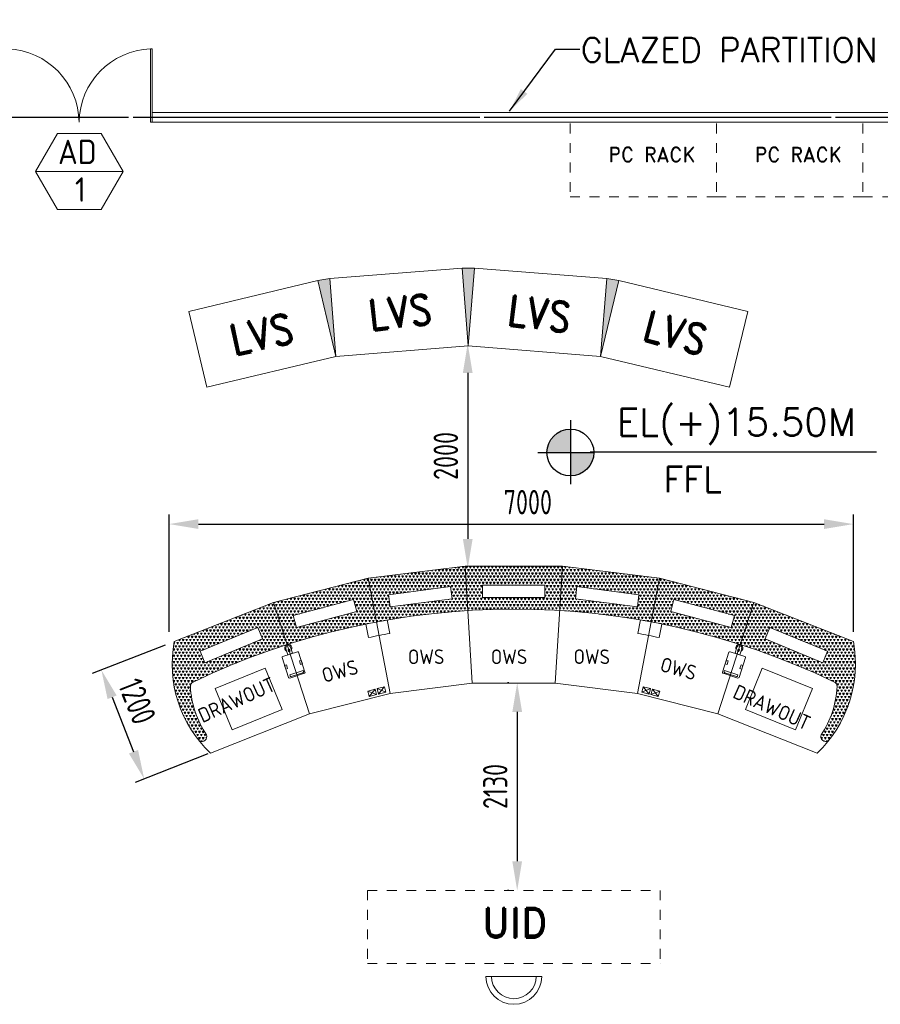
# Model space of a CAD drawing. Extents: x -287416 to 4934791, y -504132 to 1826789.
# Tile 189 of 256: x 535150 to 543970, y 191744 to 201839. Entities that reach past the tile are written whole.
import ezdxf
from ezdxf.enums import TextEntityAlignment as Align

# ---------------------------------------------------------------- set-up
doc = ezdxf.new("R2010")
doc.units = 0
doc.header["$LTSCALE"] = 800
doc.header["$MEASUREMENT"] = 0
for name, pattern in [('CENTER', [2, 1.25, -0.25, 0.25, -0.25]), ('CENTER2', [1.125, 0.75, -0.125, 0.125, -0.125]), ('CONTINOUS', [0]), ('HIDDEN', [0.375, 0.25, -0.125]), ('HIDDENS', [0.25, 0.125, -0.125])]:
    doc.linetypes.add(name, pattern=pattern)
doc.layers.get('0').update_dxf_attribs({"linetype": 'CONTINUOUS'})
doc.layers.get('DEFPOINTS').update_dxf_attribs({"linetype": 'CONTINUOUS'})
for name, color, linetype, lineweight in [('2CON', 1, 'CONTINUOUS', 13), ('A-CUT OUT', 3, 'CONTINUOUS', 30), ('A-WIN TAG', 3, 'CONTINUOUS', 13), ('ALUMINIUM PART', 4, 'CONTINOUS', 13), ('AM_8', 1, 'CONTINUOUS', 5), ('DIM', 4, 'CONTINUOUS', 15), ('DOOR', 235, 'CONTINUOUS', 13), ('LEADER', 4, 'CONTINUOUS', 15), ('LVSOWS', 6, 'CONTINUOUS', 9), ('pnl', 251, 'HIDDENS', 9), ('T', 3, 'CONTINUOUS', 15)]:
    doc.layers.add(name, color=color, linetype=linetype, lineweight=lineweight)
doc.layers.add('GRID', color=8, linetype='CENTER')
doc.layers.add('pnltxt', color=4, linetype='CONTINUOUS')
doc.styles.add('ROAMNS', font='ROMANS.shx')
doc.styles.add('ROMAND', font='romand')
doc.styles.add('ROMANS', font='ISO9.shx', dxfattribs={"width": 0.8})
doc.styles.add('SIMPLEX-25', font='simplex.shx')
doc.styles.get("Standard").update_dxf_attribs({"font": 'ISO9'})
doc.dimstyles.new('barka INTERNAL DIM', dxfattribs={"dimscale": 100, "dimtxt": 3, "dimasz": 1.199999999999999, "dimexe": 2.5, "dimexo": 1.5, "dimgap": 0.8, "dimtad": 1, "dimdsep": 46, "dimtxsty": 'ROMANS', "dimblk": 'DDOT1', "dimcen": 0, "dimclrd": 256, "dimclre": 256, "dimclrt": 2, "dimadec": 0, "dimazin": 2, "dimtp": 0.1, "dimtm": 0.1, "dimtfac": 0.71, "dimtmove": 2, "dimatfit": 3, "dimlwd": -1, "dimlwe": -1, "dimarcsym": 0})
doc.dimstyles.new('GS', dxfattribs={"dimscale": 100, "dimtxt": 2.5, "dimasz": 3, "dimexe": 1, "dimexo": 1, "dimgap": 1, "dimtad": 1, "dimdec": 0, "dimzin": 0, "dimdsep": 46, "dimtxsty": 'ROMANS', "dimcen": 0.09, "dimclrd": 4, "dimclre": 8, "dimclrt": 3, "dimadec": 0, "dimazin": 0, "dimtfac": 1, "dimtdec": 0, "dimtofl": 0, "dimtmove": 0, "dimatfit": 3, "dimfxl": 1, "dimtolj": 1, "dimtzin": 0, "dimarcsym": 0})
doc.dimstyles.get("Standard").update_dxf_attribs({"dimtxt": 0.18, "dimasz": 0.18, "dimexe": 0.18, "dimexo": 0.0625, "dimgap": 0.09, "dimtad": 0, "dimtih": 1, "dimtoh": 1, "dimdec": 4, "dimzin": 0, "dimdsep": 46, "dimtxsty": 'Standard', "dimcen": 0.09, "dimadec": 0, "dimazin": 0, "dimtfac": 1, "dimtdec": 4, "dimtofl": 0, "dimtmove": 0, "dimatfit": 3, "dimfxl": 1, "dimtolj": 1, "dimtzin": 0, "dimarcsym": 0})
pattern_1 = [(59.99999999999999, (533561.7290931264, 219177.1047461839), (-18.74999996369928, 32.47595262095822), [18.75, -18.75]), (120, (533561.7290931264, 219177.1047461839), (-37.49999996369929, 2.09582324e-08), [18.74999999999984, -18.74999999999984]), (0, (533552.3540931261, 219193.342722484), (18.75, 32.4759526), [18.75, -18.75])]

# ---------------------------------------------------------------- blocks, each defined once
blk = doc.blocks.new('A$C291670A8')
for p, q in [((-500, 0), (500, 0)), ((-500, 0), (-425, -1200)), ((500, 0), (425, -1200)), ((-425, -1200), (425, -1200))]:
    blk.add_line(p, q)
blk = doc.blocks.new('A$C166273C7')
at = {"layer": 'AM_8'}
for points in [[(100.6453793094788, -76.63372377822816), (-51.09066684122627, -119.5180554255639, 0.4142135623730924), (-57.99400961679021, -131.8608208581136), (-0.0186365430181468, -336.9929412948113, 0.4142135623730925), (12.32412888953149, -343.8962840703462), (164.0601750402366, -301.0119524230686, 0.4142135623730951), (170.9635178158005, -288.6691869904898), (112.9881447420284, -83.5370665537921, 0.4142135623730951)], [(28.51773200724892, -328.92786299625), (149.4040092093, -294.7624333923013, 0.4142135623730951), (156.307351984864, -282.4196679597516), (153.4042268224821, -272.1476474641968), (13.27184141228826, -311.7524997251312), (16.17496657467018, -322.0245202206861, 0.4142135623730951)]]:
    blk.add_lwpolyline(points, format="xyb", close=True, dxfattribs=at)
blk.add_lwpolyline([(33.51484912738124, -28.96049908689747), (50.95738277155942, -90.6767714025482), (0.4655785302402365, -104.9469948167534), (-16.97695511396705, -43.23072250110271), (-15.4971697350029, -42.81249882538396)], dxfattribs=at)
for points in [[(5.49409339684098, -52.87205719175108), (10.21089829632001, -51.53897233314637), (15.54029967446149, -70.3957963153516), (10.82349477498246, -71.72888117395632)], [(20.89452297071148, -48.51951772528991), (16.17771807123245, -49.85260258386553), (21.50711944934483, -68.70942656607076), (26.22392434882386, -67.37634170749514)], [(146.9588466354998, -203.734345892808), (128.2668578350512, -209.0171608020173), (117.3954078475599, -170.5511109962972), (136.0873966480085, -165.268296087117)], [(-24.02330772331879, -252.0581001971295), (-5.331318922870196, -246.7752852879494), (-16.20276891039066, -208.3092354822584), (-34.89475771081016, -213.5920503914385)]]:
    blk.add_lwpolyline(points, close=True, dxfattribs=at)
for radius, start, end in [(37.00000000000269, 329.2748023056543, 238.909500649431), (25.46593749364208, 15.78159446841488, 195.7815944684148)]:
    blk.add_arc((9.008839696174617, -35.88649895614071), radius, start, end, dxfattribs=at)
blk = doc.blocks.new('*D112')
at = {"layer": 'DEFPOINTS', "color": 0, "transparency": 16777216}
for p in [(536733.3729012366, 195464.4567538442), (537172.3559390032, 194347.633628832), (536425.9073000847, 194054.2314922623)]:
    blk.add_point(p, dxfattribs=at)
at = {"layer": 'DIM', "color": 8, "lineweight": -2, "transparency": 16777216}
for p, q in [((536640.3043074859, 195427.8748340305), (535893.8556685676, 195134.4726974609)), ((537079.2873452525, 194311.0517090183), (536332.838706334, 194017.6495724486))]:
    blk.add_line(p, q, dxfattribs=at)
at = {"layer": 'DIM', "color": 4, "lineweight": -2, "transparency": 16777216}
blk.add_line((536096.6700217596, 194891.8488360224), (536316.1615406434, 194333.4372735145), dxfattribs=at)
at = {"layer": 'DIM', "color": 4, "transparency": 16777216}
for points in [[(536143.2043186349, 194910.1397959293), (536050.1357248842, 194873.5578761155), (535986.9242623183, 195171.0546172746)], [(536362.6958375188, 194351.7282334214), (536269.6272437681, 194315.1463136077), (536425.9073000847, 194054.2314922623)]]:
    blk.add_solid(points, dxfattribs=at)
at = {"layer": 'DIM', "color": 3, "transparency": 16777216, "insert": (536354.5561025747, 194850.8150440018), "char_height": 250, "attachment_point": 5, "rotation": 291.4580062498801, "style": 'ROMANS'}
blk.add_mtext('\\A1;1200', dxfattribs=at)
blk = doc.blocks.new('*D71')
at = {"layer": 'DEFPOINTS', "color": 0, "transparency": 16777216}
for p in [(539741.497099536, 198517.4567538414), (539741.497099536, 196215.4567538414), (539754.4970995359, 196215.4567538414)]:
    blk.add_point(p, dxfattribs=at)
at = {"layer": 'DIM', "color": 4, "lineweight": -2, "transparency": 16777216}
blk.add_line((539741.497099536, 198217.4567538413), (539741.497099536, 196515.4567538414), dxfattribs=at)
at = {"layer": 'DIM', "color": 8, "lineweight": -2, "transparency": 16777216}
blk.add_line((539654.4970995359, 196215.4567538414), (539641.4970995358, 196215.4567538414), dxfattribs=at)
at = {"layer": 'DIM', "color": 4, "transparency": 16777216}
for points in [[(539691.4970995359, 198217.4567538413), (539791.4970995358, 198217.4567538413), (539741.497099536, 198517.4567538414)], [(539691.4970995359, 196515.4567538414), (539791.4970995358, 196515.4567538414), (539741.497099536, 196215.4567538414)]]:
    blk.add_solid(points, dxfattribs=at)
at = {"layer": 'DIM', "color": 3, "transparency": 16777216, "insert": (539516.4970995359, 197366.4567538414), "char_height": 250, "attachment_point": 5, "rotation": 90, "style": 'ROMANS'}
blk.add_mtext('\\A1;2000', dxfattribs=at)
blk = doc.blocks.new('*D72')
at = {"layer": 'DEFPOINTS', "color": 0, "transparency": 16777216}
for p in [(543693.4970995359, 196667.5085099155), (536681.4970995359, 195464.4567538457), (543693.4970995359, 195464.4567538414)]:
    blk.add_point(p, dxfattribs=at)
at = {"layer": 'DIM', "color": 8, "lineweight": -2, "transparency": 16777216}
for p, q in [((536681.4970995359, 195564.4567538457), (536681.4970995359, 196767.5085099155)), ((543693.4970995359, 195564.4567538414), (543693.4970995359, 196767.5085099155))]:
    blk.add_line(p, q, dxfattribs=at)
at = {"layer": 'DIM', "color": 4, "lineweight": -2, "transparency": 16777216}
blk.add_line((536981.4970995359, 196667.5085099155), (543393.4970995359, 196667.5085099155), dxfattribs=at)
at = {"layer": 'DIM', "color": 4, "transparency": 16777216}
for points in [[(536981.4970995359, 196717.5085099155), (536981.4970995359, 196617.5085099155), (536681.4970995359, 196667.5085099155)], [(543393.4970995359, 196717.5085099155), (543393.4970995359, 196617.5085099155), (543693.4970995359, 196667.5085099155)]]:
    blk.add_solid(points, dxfattribs=at)
at = {"layer": 'DIM', "color": 3, "transparency": 16777216, "insert": (540357.4970995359, 196892.5085099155), "char_height": 250, "attachment_point": 5, "style": 'ROMANS'}
blk.add_mtext('\\A1;7000', dxfattribs=at)
blk = doc.blocks.new('*D88')
at = {"layer": 'DEFPOINTS', "color": 0, "transparency": 16777216}
for p in [(540263.5248991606, 195041.197586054), (540248.5248991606, 192911.197586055), (540263.5248991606, 192911.197586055)]:
    blk.add_point(p, dxfattribs=at)
at = {"layer": 'DIM', "color": 8, "lineweight": -2, "transparency": 16777216}
for p, q in [((540163.5248991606, 195041.197586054), (540148.5248991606, 195041.197586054)), ((540163.5248991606, 192911.197586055), (540148.5248991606, 192911.197586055))]:
    blk.add_line(p, q, dxfattribs=at)
at = {"layer": 'DIM', "color": 4, "lineweight": -2, "transparency": 16777216}
blk.add_line((540248.5248991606, 194741.197586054), (540248.5248991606, 193211.197586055), dxfattribs=at)
at = {"layer": 'DIM', "color": 4, "transparency": 16777216}
for points in [[(540198.5248991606, 194741.197586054), (540298.5248991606, 194741.197586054), (540248.5248991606, 195041.197586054)], [(540198.5248991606, 193211.197586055), (540298.5248991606, 193211.197586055), (540248.5248991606, 192911.197586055)]]:
    blk.add_solid(points, dxfattribs=at)
at = {"layer": 'DIM', "color": 3, "transparency": 16777216, "insert": (540023.5248991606, 193977.6975860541), "char_height": 250, "attachment_point": 5, "rotation": 90, "style": 'ROMANS'}
blk.add_mtext('\\A1;2130', dxfattribs=at)
blk = doc.blocks.new('door- 2.5x2.1')
at = {"layer": 'DOOR'}
for points in [[(382878.7975904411, 588915.7366507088), (382878.7975909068, 589646.9866504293), (382860.5163409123, 589646.9866504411), (382860.5163404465, 588915.7366507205)], [(384304.7350908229, 588915.7366507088), (384304.7350903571, 589646.9866504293), (384323.0163403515, 589646.9866504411), (384323.0163408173, 588915.7366507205)]]:
    blk.add_lwpolyline(points, close=True, dxfattribs=at)
for centre, start, end in [((382850.2083579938, 589656.8084181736), 272.2092738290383, 359.2411746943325), ((384333.3243232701, 589656.8084181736), 180.7588253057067, 267.7907261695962)]:
    blk.add_arc(centre, 741.6230233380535, start, end, dxfattribs=at)
blk = doc.blocks.new('PL-FFL2')
at = {"layer": 'A-CUT OUT'}
h = blk.add_hatch(color=7, dxfattribs=at)
h.paths.add_polyline_path([(3.086222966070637, 1.959854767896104, 0.4142135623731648), (1.086217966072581, -0.0401502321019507), (3.086222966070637, -0.0401502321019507)])
h.paths.add_polyline_path([(5.086227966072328, -0.0401502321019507), (3.086222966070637, -0.0401502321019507), (3.086222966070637, -2.040155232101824, 0.4142135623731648)])
at = {"color": 1, "linetype": 'Continuous'}
for p, q in [((3.086222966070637, 2.740155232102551), (3.086222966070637, -2.74015523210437)), ((29.24120621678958, 0), (4.780310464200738, 0)), ((4.780310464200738, 0), (5.086227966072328, 0)), ((0.3059175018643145, -0.0401502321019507), (5.086227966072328, -0.0401502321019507))]:
    blk.add_line(p, q, dxfattribs=at)
blk.add_circle((3.086222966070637, -0.0401502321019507), 2.000004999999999, dxfattribs=at)
at = {"color": 4, "linetype": 'Continuous'}
blk.add_attdef('EL(+)', text='', height=2.75, dxfattribs=at).set_placement((18.97759526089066, 2.397102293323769), align=Align.MIDDLE)
at = {"color": 3, "linetype": 'Continuous'}
blk.add_attdef('XXX', text='', height=2.5, dxfattribs=at).set_placement((18.43903616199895, -3.521016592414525), align=Align.MIDDLE)
blk = doc.blocks.new('DDOT1')
blk.add_line((-1, 0), (1, 0))
at = {"const_width": 0.5}
blk.add_lwpolyline([(-0.25, 0, 1), (0.25, 0, 1)], format="xyb", close=True, dxfattribs=at)
blk = doc.blocks.new('*D559')
at = {"layer": 'DEFPOINTS', "color": 0, "transparency": 16777216}
for p in [(535008.4384766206, 201987.7750517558), (534333.3078848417, 201839.2225721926), (535008.4384766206, 200889.2289566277)]:
    blk.add_point(p, dxfattribs=at)
at = {"layer": 'DIM', "transparency": 16777216}
for p, q in [((534333.3078848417, 201989.2225721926), (534333.3078848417, 202237.7750517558)), ((535008.4384766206, 201039.2289566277), (535008.4384766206, 202237.7750517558)), ((534453.3078848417, 201987.7750517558), (534888.4384766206, 201987.7750517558)), ((535008.4384766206, 201987.7750517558), (535905.5813337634, 201987.7750517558))]:
    blk.add_line(p, q, dxfattribs=at)
at = {"layer": 'DIM', "transparency": 16777216, "xscale": 119.9999999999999, "yscale": 119.9999999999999, "zscale": 119.9999999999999, "rotation": 180}
blk.add_blockref('DDOT1', (534333.3078848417, 201987.7750517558), dxfattribs=at)
at = {"layer": 'DIM', "transparency": 16777216, "xscale": 119.9999999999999, "yscale": 119.9999999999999, "zscale": 119.9999999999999}
blk.add_blockref('DDOT1', (535008.4384766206, 201987.7750517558), dxfattribs=at)
at = {"layer": 'DIM', "color": 2, "transparency": 16777216, "insert": (535517.0099051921, 202217.7750517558), "char_height": 300, "attachment_point": 5, "style": 'ROMANS'}
blk.add_mtext('675', dxfattribs=at)

msp = doc.modelspace()

# ---------------------------------------------------------------- hatches: boundary and pattern name
at = {"layer": 'AM_8'}
h = msp.add_hatch(dxfattribs=at)
h.set_pattern_fill('TRIANG', color=256, scale=100, style=0)
h.set_pattern_definition([(59.99999999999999, (0, 0), (-18.74999996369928, 32.47595262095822), [18.75, -18.75]), (120, (0, 0), (-37.49999996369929, 2.09582324e-08), [18.75, -18.75]), (0, (-9.375, 16.2379763), (18.75, 32.4759526), [18.75, -18.75])])
h.paths.add_polyline_path([(538328.5649528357, 199185.170830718), (538204.5759383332, 199165.5329000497), (538391.332229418, 198387.6369637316)])
h.paths.add_polyline_path([(539809.9070798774, 199291.8752009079), (539684.3725267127, 199291.8752009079), (539747.139803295, 198494.3413339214)])
h.paths.add_polyline_path([(541289.703668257, 199165.5329000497), (541165.7146537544, 199185.170830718), (541102.9473771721, 198387.6369637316)])
h = msp.add_hatch(dxfattribs=at)
h.set_pattern_fill('TRIANG', color=256, scale=100, style=0)
h.set_pattern_definition(pattern_1)
edge = h.paths.add_edge_path()
edge.add_line((539741.8904361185, 195781.2465887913), (539713.4350003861, 196236.5335605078))
edge.add_line((539713.4350003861, 196236.5335605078), (538721.2171015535, 196112.0199418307))
edge.add_line((538721.2171015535, 196112.0199418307), (538806.0270566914, 195664.4179882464))
edge.add_arc((540213.1434950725, 188199.4295541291), 7596.448445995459, 93.55668312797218, 100.67474399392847, ccw=False)
h.paths.add_polyline_path([(538930.4527723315, 195943.5516237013), (539566.1145090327, 196027.2380789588), (539582.56859377, 195902.2568971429), (538946.9068570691, 195818.5704418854)], flags=16)
h = msp.add_hatch(dxfattribs=at)
h.set_pattern_fill('TRIANG', color=256, scale=100, style=0)
h.set_pattern_definition(pattern_1)
edge = h.paths.add_edge_path()
edge.add_line((540713.4350003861, 196236.5335605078), (539713.4350003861, 196236.5335605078))
edge.add_line((539713.4350003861, 196236.5335605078), (539741.8904361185, 195781.2465887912))
edge.add_arc((540213.1434950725, 188199.4295541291), 7596.448445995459, 86.43892811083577, 93.55668312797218, ccw=False)
edge.add_line((540684.9773071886, 195781.2104693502), (540713.4350003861, 196236.5335605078))
h.paths.add_polyline_path([(539891.7540509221, 196042.6471646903), (540532.9008876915, 196042.6471646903), (540532.9008876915, 195916.5875251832), (539891.7540509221, 195916.5875251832)], flags=16)
h = msp.add_hatch(dxfattribs=at)
h.set_pattern_fill('TRIANG', color=256, scale=100, style=0)
h.set_pattern_definition(pattern_1)
edge = h.paths.add_edge_path()
edge.add_line((541620.822835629, 195664.3118617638), (541705.6528992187, 196112.0199418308))
edge.add_line((541705.6528992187, 196112.0199418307), (540713.4350003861, 196236.5335605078))
edge.add_line((540713.4350003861, 196236.5335605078), (540684.9773071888, 195781.2104693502))
edge.add_arc((540213.1434950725, 188199.4295541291), 7596.448445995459, 79.32093555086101, 86.43892811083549, ccw=False)
h.paths.add_polyline_path([(541479.9631437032, 195818.5704418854), (540844.3014070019, 195902.2568971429), (540860.7554917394, 196027.2380789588), (541496.4172284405, 195943.5516237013)], flags=16)
h = msp.add_hatch(dxfattribs=at)
h.set_pattern_fill('TRIANG', color=256, scale=100, style=0)
h.set_pattern_definition(pattern_1)
edge = h.paths.add_edge_path()
edge.add_line((538806.0270566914, 195664.4179882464), (538721.2171015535, 196112.0199418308))
edge.add_line((538721.2171015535, 196112.0199418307), (537752.2243840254, 195864.9306596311))
edge.add_line((537752.2243840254, 195864.9306596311), (537891.7465680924, 195432.4887478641))
edge.add_arc((540213.1434950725, 188199.4295541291), 7596.448445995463, 100.67474399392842, 107.79364934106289, ccw=False)
h.paths.add_polyline_path([(537952.970004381, 195728.8619187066), (538572.2702924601, 195894.8029307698), (538604.8969279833, 195773.0386693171), (537985.5966399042, 195607.097657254)], flags=16)
h = msp.add_hatch(dxfattribs=at)
h.set_pattern_fill('TRIANG', color=256, scale=100, style=0)
h.set_pattern_definition(pattern_1)
edge = h.paths.add_edge_path()
edge.add_arc((542524.5300656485, 195396.8869254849), 37.0000000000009, 73.43467988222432, 74.94314112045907, ccw=False)
edge.add_line((542535.0790713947, 195432.3512523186), (542674.6456167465, 195864.9306596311))
edge.add_line((542674.6456167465, 195864.9306596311), (541705.6528992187, 196112.0199418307))
edge.add_line((541705.6528992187, 196112.0199418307), (541620.8228356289, 195664.3118617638))
edge.add_arc((540213.1434950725, 188199.4295541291), 7596.448445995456, 72.20950800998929, 79.32093555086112, ccw=False)
h.paths.add_polyline_path([(542441.2733608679, 195607.097657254), (541821.9730727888, 195773.0386693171), (541854.5997083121, 195894.8029307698), (542473.8999963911, 195728.8619187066)], flags=16)
h = msp.add_hatch(dxfattribs=at)
h.set_pattern_fill('TRIANG', color=256, scale=100, style=0)
h.set_pattern_definition(pattern_1)
edge = h.paths.add_edge_path()
edge.add_arc((536949.4189443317, 195003.6251544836), 50.00000000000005, 114.72983839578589, 182.8046612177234, ccw=False)
edge.add_arc((540213.1434950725, 188199.4295541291), 7596.448445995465, 107.7936493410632, 115.61944197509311, ccw=False)
edge.add_line((537891.7465680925, 195432.4887478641), (537752.2243840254, 195864.9306596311))
edge.add_line((537752.2243840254, 195864.9306596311), (536733.372901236, 195464.4567538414))
edge.add_arc((537970.3556703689, 195232.9083120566), 1258.467739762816, 169.3976098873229, 219.1098693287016)
edge.add_arc((537011.7298646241, 194491.3583763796), 55.27090800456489, 251.1398531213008, 376.3658872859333)
edge.add_arc((537862.117748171, 195048.3380023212), 963.7933821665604, 182.8046612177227, 214.1765489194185, ccw=False)
h.paths.add_polyline_path([(537590.4974075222, 195608.4510314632), (537638.7383430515, 195491.9871106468), (537046.3959032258, 195246.6308385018), (536998.1549676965, 195363.0947593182)], flags=16)
h = msp.add_hatch(dxfattribs=at)
h.set_pattern_fill('TRIANG', color=256, scale=100, style=0)
h.set_pattern_definition(pattern_1)
edge = h.paths.add_edge_path()
edge.add_arc((542564.7522526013, 195048.3380023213), 963.7933821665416, 325.82345108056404, 357.19533878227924, ccw=False)
edge.add_arc((543415.1401361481, 194491.3583763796), 55.27090800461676, 163.6341127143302, 288.8601468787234)
edge.add_arc((542456.5143304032, 195232.9083120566), 1258.467739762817, 320.8901306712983, 370.6023901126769)
edge.add_line((543693.4970995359, 195464.4567538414), (542674.6456167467, 195864.9306596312))
edge.add_line((542674.6456167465, 195864.9306596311), (542535.0790713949, 195432.3512523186))
edge.add_arc((542524.5300656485, 195396.8869254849), 37.00000000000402, 69.44912546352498, 73.43467988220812, ccw=False)
edge.add_arc((540213.1434950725, 188199.4295541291), 7596.448445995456, 64.409077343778, 72.18275857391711, ccw=False)
edge.add_arc((543477.4510564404, 195003.6251544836), 49.9999999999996, -2.8046612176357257, 70.2155162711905, ccw=False)
h.paths.add_polyline_path([(543428.7150330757, 195363.0947593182), (543380.4740975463, 195246.6308385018), (542788.1316577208, 195491.9871106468), (542836.37259325, 195608.4510314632)], flags=16)

# ---------------------------------------------------------------- linework, layer by layer
at = {"layer": '2CON'}
msp.add_line((536210.4459397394, 200283.5941274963), (535310.4459397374, 200283.5941274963), dxfattribs=at)
at = {"layer": 'A-WIN TAG'}
msp.add_lwpolyline([(535535.4459397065, 200673.3055591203), (535310.4459397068, 200283.5941274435), (535535.4459397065, 199893.8826957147), (535985.4459397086, 199893.8826957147), (536210.4459397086, 200283.5941274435), (535985.4459397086, 200673.3055591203)], close=True, dxfattribs=at)
at = {"layer": 'ALUMINIUM PART'}
for p, q in [((536508.438476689, 200889.2289490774), (544908.3078844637, 200889.2289474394)), ((536508.4384767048, 200889.2289490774), (536508.4384766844, 200789.2289490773)), ((536508.4384766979, 200789.2289490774), (544908.3078844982, 200789.2289474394))]:
    msp.add_line(p, q, dxfattribs=at)
at = {"layer": 'AM_8'}
for p, q in [((538328.5649528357, 199185.170830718), (539684.3725267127, 199291.8752009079)), ((539684.3725267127, 199291.8752009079), (539747.139803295, 198494.3413339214)), ((539684.3725267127, 199291.8752009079), (539809.9070798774, 199291.8752009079)), ((539809.9070798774, 199291.8752009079), (539747.139803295, 198494.3413339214)), ((541165.7146537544, 199185.170830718), (539809.9070798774, 199291.8752009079)), ((538204.5759383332, 199165.5329000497), (538328.5649528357, 199185.170830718)), ((538328.5649528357, 199185.170830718), (538391.332229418, 198387.6369637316)), ((541165.7146537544, 199185.170830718), (541102.9473771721, 198387.6369637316)), ((541165.7146537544, 199185.170830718), (541289.703668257, 199165.5329000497)), ((536882.1528465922, 198848.0472052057), (538204.5759383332, 199165.5329000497)), ((538204.5759383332, 199165.5329000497), (538391.332229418, 198387.6369637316)), ((541289.703668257, 199165.5329000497), (541102.9473771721, 198387.6369637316)), ((542612.1267599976, 198848.0472052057), (541289.703668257, 199165.5329000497)), ((536882.1528465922, 198848.0472052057), (537068.9091376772, 198070.1512688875)), ((542612.1267599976, 198848.0472052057), (542425.3704689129, 198070.1512688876)), ((538391.332229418, 198387.6369637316), (539747.139803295, 198494.3413339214)), ((541102.9473771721, 198387.6369637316), (539747.139803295, 198494.3413339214)), ((537068.9091376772, 198070.1512688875), (538391.332229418, 198387.6369637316)), ((542425.3704689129, 198070.1512688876), (541102.9473771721, 198387.6369637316)), ((539713.4350003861, 196236.5335605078), (539788.4350003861, 195036.5335605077)), ((540713.4350003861, 196236.5335605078), (540638.4350003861, 195036.5335605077)), ((536733.3729012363, 195464.4567538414), (537752.2243840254, 195864.9306596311)), ((537752.2243840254, 195864.9306596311), (538121.4059764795, 194720.6710947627)), ((542674.6456167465, 195864.9306596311), (542305.4640242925, 194720.6710947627)), ((543693.4970995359, 195464.4567538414), (542674.6456167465, 195864.9306596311)), ((538717.9420924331, 194956.1835270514), (538807.4480520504, 194920.8884807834)), ((538793.4024793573, 194975.8304744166), (538732.4263986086, 194900.9347544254)), ((538811.6510542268, 194980.5382824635), (538901.550487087, 194945.054674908)), ((538886.5619701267, 195000.1449356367), (538826.373201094, 194925.3378212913)), ((541615.2189465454, 194980.5382824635), (541525.3195136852, 194945.054674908)), ((541540.3080306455, 195000.1449356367), (541600.4967996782, 194925.3378212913)), ((541708.9279083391, 194956.1835270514), (541619.4219487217, 194920.8884807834)), ((541633.4675214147, 194975.8304744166), (541694.4436021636, 194900.9347544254)), ((537103.5248991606, 194320.578620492), (538121.4059764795, 194720.6710947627)), ((543323.3451016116, 194320.578620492), (542305.4640242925, 194720.6710947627))]:
    msp.add_line(p, q, dxfattribs=at)
at = {"layer": 'AM_8', "color": 3}
for p, q in [((538915.7164577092, 195684.3908011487), (538941.8646195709, 195545.1276523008)), ((541511.153543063, 195684.3908011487), (541485.0053812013, 195545.1276523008)), ((538696.6342352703, 195642.8799156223), (538723.243642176, 195503.7041617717)), ((541730.2357655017, 195642.8799156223), (541703.6263585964, 195503.7041617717))]:
    msp.add_line(p, q, dxfattribs=at)
at = {"layer": 'AM_8'}
for points in [[(538930.4527723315, 195943.5516237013), (539566.1145090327, 196027.2380789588), (539582.56859377, 195902.2568971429), (538946.9068570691, 195818.5704418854)], [(539891.7540509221, 196042.6471646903), (540532.9008876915, 196042.6471646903), (540532.9008876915, 195916.5875251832), (539891.7540509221, 195916.5875251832)], [(541496.4172284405, 195943.5516237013), (540860.7554917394, 196027.2380789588), (540844.3014070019, 195902.2568971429), (541479.9631437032, 195818.5704418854)], [(537952.970004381, 195728.8619187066), (538572.2702924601, 195894.8029307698), (538604.8969279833, 195773.0386693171), (537985.5966399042, 195607.097657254)], [(542473.8999963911, 195728.8619187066), (541854.5997083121, 195894.8029307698), (541821.9730727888, 195773.0386693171), (542441.2733608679, 195607.097657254)], [(536998.1549676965, 195363.0947593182), (537590.4974075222, 195608.4510314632), (537638.7383430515, 195491.9871106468), (537046.3959032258, 195246.6308385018)], [(543428.7150330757, 195363.0947593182), (542836.37259325, 195608.4510314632), (542788.1316577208, 195491.9871106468), (543380.4740975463, 195246.6308385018)], [(538807.7692650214, 194920.5776699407), (538732.4722977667, 194900.8038309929), (538717.9114131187, 194956.2503458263), (538793.2083803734, 194976.0241847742)], [(538901.4662208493, 194944.7965448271), (538826.1692535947, 194925.0227058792), (538811.6083689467, 194980.4692207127), (538886.9053362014, 195000.2430596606)], [(541525.4037799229, 194944.7965448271), (541600.7007471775, 194925.0227058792), (541615.2616318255, 194980.4692207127), (541539.9646645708, 195000.2430596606)], [(541619.1007357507, 194920.5776699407), (541694.3977030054, 194900.8038309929), (541708.9585876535, 194956.2503458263), (541633.6616203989, 194976.0241847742)]]:
    msp.add_lwpolyline(points, close=True, dxfattribs=at)
at = {"layer": 'AM_8', "color": 1, "linetype": 'HIDDEN', "ltscale": 150}
for points in [[(537839.9482225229, 194766.154278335), (537327.1364517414, 194556.5353675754), (537153.8413955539, 194980.4844488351), (537666.6531663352, 195190.1033595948)], [(542586.9217782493, 194766.154278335), (543099.7335490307, 194556.5353675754), (543273.0286052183, 194980.4844488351), (542760.2168344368, 195190.1033595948)]]:
    msp.add_lwpolyline(points, close=True, dxfattribs=at)
at = {"layer": 'AM_8'}
for centre, radius, start, end in [((540213.1434950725, 188199.4295541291), 7596.448445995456, 64.4090773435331, 115.6312298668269), ((537970.3556703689, 195232.9083120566), 1258.467739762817, 169.3976098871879, 226.4649201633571), ((542456.5143304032, 195232.9083120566), 1258.467739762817, 313.5350798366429, 10.60239011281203), ((536949.4189443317, 195003.6251544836), 50.00000000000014, 109.7844837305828, 182.8046612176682), ((543477.4510564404, 195003.6251544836), 50.00000000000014, 357.1953387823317, 70.21551626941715), ((537862.117748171, 195048.3380023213), 963.7933821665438, 182.8046612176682, 214.1765489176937), ((542564.7522526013, 195048.3380023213), 963.7933821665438, 325.8234510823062, 357.1953387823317), ((537011.7298646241, 194491.3583763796), 55.2709080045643, 251.139853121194, 16.3658872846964), ((543415.1401361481, 194491.3583763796), 55.2709080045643, 163.6341127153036, 288.8601468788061)]:
    msp.add_arc(centre, radius, start, end, dxfattribs=at)
at = {"layer": 'AM_8', "color": 3}
for centre, start, end in [((540290.9086323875, 188072.086568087), 100.2329792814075, 101.9116446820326), ((540135.9613683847, 188072.086568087), 78.08835531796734, 79.76702071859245)]:
    msp.add_arc(centre, 7595.163828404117, start, end, dxfattribs=at)
at = {"layer": 'GRID', "linetype": 'CENTER2', "ltscale": 4}
for p, q in [((457111.3026341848, 200839.221732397), (559959.365665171, 200839.2320460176)), ((523065.105302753, 200839.2289729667), (559938.4860901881, 200839.2289220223)), ((523065.1053031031, 200839.2212352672), (559938.4860905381, 200839.2211843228))]:
    msp.add_line(p, q, dxfattribs=at)
at = {"layer": 'LVSOWS'}
msp.add_line((540499.7519158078, 192029.7351305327), (539928.2519158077, 192029.7351305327), dxfattribs=at)
for radius in [285.75, 228.6]:
    msp.add_arc((540214.0019158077, 192029.7351305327), radius, 180, 0, dxfattribs=at)
at = {"layer": 'pnl'}
for p, q in [((540790.7823649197, 200773.4800056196), (540790.7823649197, 200023.4800056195)), ((542290.7823649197, 200773.4800056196), (542290.7823649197, 200023.4800056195)), ((542290.7823649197, 200773.4800056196), (542290.7823649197, 200023.4800056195)), ((543790.7823649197, 200773.4800056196), (543790.7823649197, 200023.4800056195)), ((543790.7823649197, 200773.4800056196), (543790.7823649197, 200023.4800056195)), ((540790.7823649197, 200023.4800056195), (542290.7823649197, 200023.4800056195)), ((542290.7823649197, 200023.4800056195), (543790.7823649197, 200023.4800056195)), ((543790.7823649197, 200023.4800056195), (545290.7823649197, 200023.4800056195)), ((538714.0019158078, 192911.197586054), (541714.0019158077, 192911.1975860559)), ((538714.0019158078, 192911.197586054), (538714.0019158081, 192161.1975860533)), ((541714.0019158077, 192911.1975860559), (541714.0019158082, 192161.1975860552)), ((538714.0019158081, 192161.1975860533), (541714.0019158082, 192161.1975860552))]:
    msp.add_line(p, q, dxfattribs=at)

# ---------------------------------------------------------------- block references
at = {"color": 6}
ref = msp.add_blockref('PL-FFL2', (540423.1716750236, 197405.8098078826), dxfattribs=dict(at, xscale=120, yscale=120, zscale=120))
ref.add_attrib('XXX', 'FFL', dxfattribs={"color": 3, "linetype": 'Continuous', "height": 264, "style": 'SIMPLEX-25'}).set_placement((542045.6450632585, 197125.3781684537), align=Align.MIDDLE)
ref.add_attrib('EL(+)', 'EL(+)15.50M', dxfattribs={"color": 4, "linetype": 'Continuous', "height": 280, "style": 'SIMPLEX-25'}).set_placement((542494.2731753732, 197693.4620830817), align=Align.MIDDLE)
at = {"layer": 'AM_8'}
for name, p, rotation in [('A$C291670A8', (539217.3260509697, 196174.2767511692), 7.152668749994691), ('A$C291670A8', (538236.7207427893, 195988.475300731), 14.30533749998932), ('A$C166273C7', (537892.0220834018, 195432.4191916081), 2.100077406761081)]:
    msp.add_blockref(name, p, dxfattribs=dict(at, rotation=rotation))
msp.add_blockref('A$C291670A8', (540213.4350003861, 196236.5335605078), dxfattribs=at)
at = {"layer": 'AM_8', "xscale": -1}
for name, p, rotation in [('A$C291670A8', (541209.5439498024, 196174.2767511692), 352.8473312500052), ('A$C291670A8', (542190.1492579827, 195988.475300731), 345.6946625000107), ('A$C166273C7', (542534.8479173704, 195432.4191916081), 357.8999225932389)]:
    msp.add_blockref(name, p, dxfattribs=dict(at, rotation=rotation))
at = {"layer": 'DOOR', "xscale": -1.025641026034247, "yscale": 1.025641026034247, "zscale": 1.025641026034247, "rotation": 180}
msp.add_blockref('door- 2.5x2.1', (142330.9856687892, 805555.3693352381), dxfattribs=at)

# ---------------------------------------------------------------- texts
at = {"layer": 'A-WIN TAG'}
for s, p in [('AD', (535740.7507105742, 200483.5373170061)), ('1', (535772.0352458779, 200097.7256309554))]:
    msp.add_text(s, height=250.0000000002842, dxfattribs=at).set_placement(p, align=Align.MIDDLE)
at = {"layer": 'pnl', "ltscale": 101, "style": 'ROMAND'}
for s, height, p in [('PC RACK', 150, (541629.041744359, 200455.8736480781)), ('PC RACK', 150, (543129.0417443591, 200455.8736480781)), ('UID', 300, (540223.8797213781, 192580.4452110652))]:
    msp.add_text(s, height=height, dxfattribs=at).set_placement(p, align=Align.MIDDLE)
at = {"layer": 'pnltxt', "style": 'ROMAND', "width": 0.85}
for rotation, p in [(6.370716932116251, (539047.7099019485, 198839.6425698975)), (352.9087267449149, (540475.766837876, 198821.3809361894)), (345.2734793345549, (541868.8304269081, 198625.3531025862)), (12.46390785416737, (537627.816150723, 198614.10213969))]:
    msp.add_text('LVS', height=312.5, rotation=rotation, dxfattribs=at).set_placement(p, align=Align.MIDDLE)
at = {"layer": 'pnltxt', "style": 'ROMANS'}
for s, rotation, p in [('OWS', 0.2584759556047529, (539129.2290901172, 195231.8269681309)), ('OWS', 0.2584759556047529, (539979.2290901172, 195231.8269681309)), ('OWS', 359.7415240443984, (540826.2171363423, 195233.9536961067)), ('OWS', 15.25847595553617, (538270.2452104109, 195038.7368755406)), ('OWS', 344.7415240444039, (541701.8148293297, 195162.8045881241)), ('DRAWOUT', 24.25847595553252, (537022.5774211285, 194625.4959581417)), ('DRAWOUT', 335.7415240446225, (542447.0062413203, 194892.3334013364))]:
    msp.add_text(s, height=150, rotation=rotation, dxfattribs=at).set_placement(p)
at = {"layer": 'T', "insert": (540900.3571089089, 201654.4845670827), "char_height": 250, "width": 3021.428571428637, "attachment_point": 1, "style": 'ROAMNS'}
msp.add_mtext('GLAZED PARTITION  ', dxfattribs=at)

# ---------------------------------------------------------------- dimensions: what is measured, and where the dimension line sits
at = {"layer": 'DIM'}
dim = msp.add_linear_dim(base=(535008.4384766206, 201987.7750517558), p1=(534333.3078848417, 201839.2225721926), p2=(535008.4384766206, 200889.2289566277), dimstyle='barka INTERNAL DIM', override={"dimdec": 0, "dimtmove": 0}, dxfattribs=at)
dim.commit()
dim.dimension.update_dxf_attribs({"geometry": '*D559', "text_midpoint": (535517.0099051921, 202217.7750517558)})
dim = msp.add_linear_dim(base=(539741.497099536, 196215.4567538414), p1=(539741.497099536, 198517.4567538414), p2=(539754.4970995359, 196215.4567538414), angle=90, text='2000', dimstyle='GS', dxfattribs=at)
dim.commit()
dim.dimension.update_dxf_attribs({"geometry": '*D71', "text_midpoint": (539516.4970995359, 197366.4567538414)})
dim = msp.add_linear_dim(base=(543693.4970995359, 196667.5085099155), p1=(536681.4970995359, 195464.4567538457), p2=(543693.4970995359, 195464.4567538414), text='7000', dimstyle='GS', dxfattribs=at)
dim.commit()
dim.dimension.update_dxf_attribs({"geometry": '*D72', "text_midpoint": (540357.4970995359, 196667.5085099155), "dimtype": 160})
for base, p1, p2, angle, picture, middle, dimtype in [((536425.9073000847, 194054.2314922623), (536733.3729012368, 195464.4567538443), (537172.3559390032, 194347.633628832), 291.4580062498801, '*D112', (536145.1517666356, 194768.5057244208), 161), ((540248.5248991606, 192911.197586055), (540263.5248991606, 195041.197586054), (540263.5248991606, 192911.197586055), 90, '*D88', (540248.5248991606, 193977.6975860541), 160)]:
    dim = msp.add_linear_dim(base=base, p1=p1, p2=p2, angle=angle, dimstyle='GS', dxfattribs=at)
    dim.commit()
    dim.dimension.update_dxf_attribs({"geometry": picture, "text_midpoint": middle, "dimtype": dimtype})

# ---------------------------------------------------------------- leaders
at = {"layer": 'LEADER'}
msp.add_leader([(540170.1032971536, 200902.7283409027), (540641.8668245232, 201537.6996535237), (540891.8501898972, 201537.6996535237)], dimstyle='Standard', override={"dimtxt": 350, "dimasz": 250, "dimexe": 0, "dimexo": 0, "dimgap": 100, "dimtad": 0, "dimtih": 0, "dimtoh": 0, "dimdec": 0, "dimtxsty": 'ROMANS', "dimcen": 0, "dimclrd": 9, "dimclre": 9, "dimclrt": 256, "dimtdec": 0, "dimtix": 1, "dimtofl": 1, "dimatfit": 0}, dxfattribs=at)

doc.saveas('drawing.dxf')
